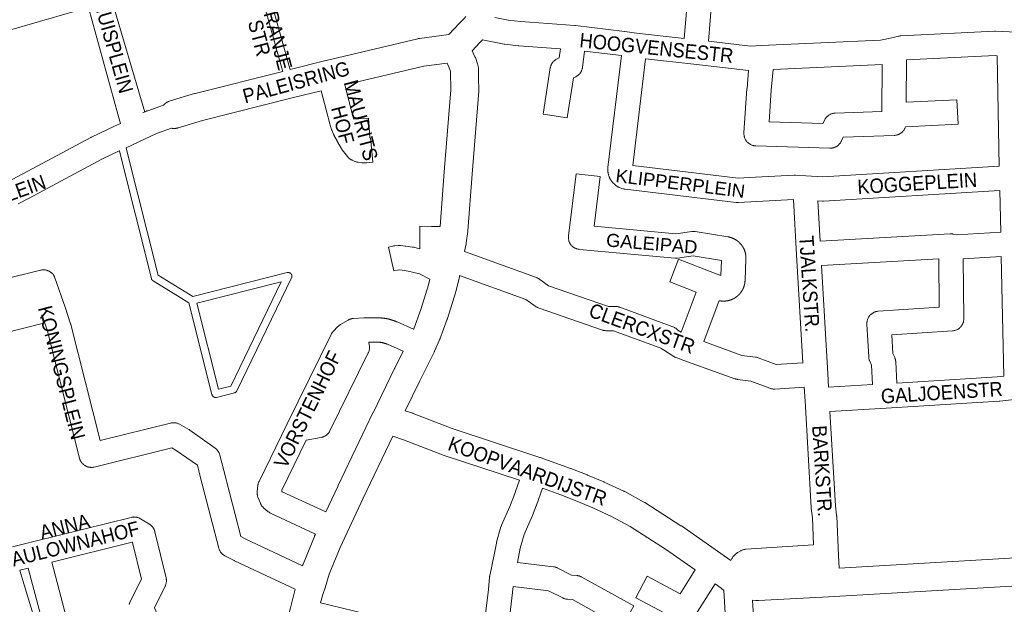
# Model space of a CAD drawing. Header units: metres. Extents: x 123819 to 142731, y 393440 to 405763.
# Tile 161 of 256: x 134190 to 134717, y 395984 to 396297. Entities that reach past the tile are written whole.
import ezdxf
from ezdxf.enums import TextEntityAlignment as Align

# ---------------------------------------------------------------- set-up
doc = ezdxf.new("R2010")
doc.units = ezdxf.units.M
doc.header["$MEASUREMENT"] = 0
for name, color, linetype, lineweight in [('gs-anno-wegen algemeen tekst', 7, 'Continuous', 0), ('gs-knt-aanvullende hoofdweg', 7, 'Continuous', 0), ('gs-knt-paden', 7, 'Continuous', 0), ('gs-knt-wegen algemeen', 7, 'Continuous', 0)]:
    doc.layers.add(name, color=color, linetype=linetype, lineweight=lineweight)
doc.styles.add('Style-Arial', font='arial.ttf')

msp = doc.modelspace()

# ---------------------------------------------------------------- linework, layer by layer
at = {"layer": 'gs-knt-aanvullende hoofdweg', "color": 7, "linetype": 'Continuous', "flags": 128}
for points in [[(134102.98, 396189.82), (134110.13, 396190.05), (134121.26, 396190.95), (134127.31, 396191.74), (134137.81, 396193.45), (134147.1, 396195.68), (134161.11, 396200.31), (134164.9, 396201.73), (134170.84, 396204.25), (134183.32, 396210.14), (134189, 396213.06), (134227.98, 396233.97), (134228.13, 396234.05), (134228.28, 396234.12), (134240.7, 396239.97), (134243.87, 396241.46), (134242.49, 396246.44), (134226.73, 396303.45), (134217.89, 396300.98), (134165.77, 396286), (134165.69, 396285.97)], [(134334.59, 396270.28), (134353.71, 396275.08), (134353.8, 396275.1), (134402.98, 396286.79), (134403.24, 396286.85), (134403.32, 396286.87), (134403.37, 396286.88), (134403.41, 396286.88), (134403.5, 396286.9), (134403.76, 396286.94), (134415.63, 396288.45), (134419.52, 396288.95), (134425.17, 396295), (134425.21, 396295.04), (134425.86, 396295.73), (134425.91, 396295.79), (134427.67, 396297.63), (134428.65, 396298.66), (134428.65, 396298.66)], [(134437.52, 396286.19), (134436.15, 396284.74), (134436.12, 396284.72), (134432.05, 396280.36)], [(134432.05, 396280.36), (134433.48, 396277.15), (134433.59, 396276.9), (134433.69, 396276.64), (134434.88, 396273.34), (134434.99, 396273.01), (134435.08, 396272.67), (134435.16, 396272.34), (134435.23, 396271.99), (134435.27, 396271.65), (134435.31, 396271.3), (134435.32, 396270.96), (134435.44, 396265.45), (134435.58, 396259.44), (134435.58, 396259.18), (134435.57, 396259.1), (134435.57, 396259.05), (134435.57, 396259.01), (134435.57, 396258.92), (134435.55, 396258.66), (134431.94, 396214.42), (134429.67, 396184.1), (134429.66, 396183.88), (134429.63, 396183.67), (134428.84, 396177.7), (134428.81, 396177.52), (134428.78, 396177.34), (134428.75, 396177.15), (134427.89, 396173.03)], [(134418.58, 396273.69), (134406.06, 396272.09), (134363.8, 396262.04)], [(134414.78, 396186.29), (134416.96, 396215.56), (134416.97, 396215.62), (134420.55, 396259.5), (134420.33, 396269.4), (134419.65, 396271.28), (134418.58, 396273.69)], [(134266.86, 396251.21), (134266.9, 396251.26), (134266.95, 396251.31), (134266.99, 396251.36), (134267.07, 396251.45), (134267.16, 396251.53), (134267.2, 396251.58), (134267.25, 396251.62), (134267.33, 396251.71), (134267.42, 396251.79), (134267.47, 396251.83), (134267.51, 396251.88), (134267.61, 396251.96), (134267.7, 396252.04), (134267.74, 396252.08), (134267.79, 396252.12), (134267.89, 396252.19), (134267.98, 396252.27), (134268.03, 396252.3), (134268.09, 396252.34), (134268.18, 396252.41), (134268.28, 396252.48), (134268.34, 396252.52), (134268.39, 396252.55), (134268.49, 396252.62), (134268.59, 396252.68), (134268.65, 396252.72), (134268.7, 396252.75), (134268.81, 396252.81), (134268.91, 396252.87), (134268.96, 396252.9), (134269.02, 396252.93), (134269.08, 396252.96), (134269.13, 396252.98), (134269.24, 396253.04), (134269.29, 396253.06), (134269.35, 396253.09), (134269.46, 396253.14), (134269.51, 396253.17), (134269.57, 396253.19), (134269.63, 396253.22), (134269.69, 396253.24), (134270.03, 396253.38), (134270.44, 396253.51), (134283.51, 396257.4), (134283.52, 396257.4), (134283.82, 396257.49), (134330.69, 396269.3)], [(134351.15, 396258.95), (134336.49, 396255.27), (134287.65, 396242.96), (134274.8, 396239.13), (134274.68, 396239.09), (134274.56, 396239.06), (134274.44, 396239.03), (134274.38, 396239.01), (134274.32, 396239), (134274.21, 396238.97), (134274.08, 396238.94), (134274.02, 396238.93), (134273.96, 396238.92), (134273.84, 396238.9), (134273.72, 396238.87), (134273.66, 396238.87), (134273.6, 396238.86), (134273.48, 396238.84), (134273.36, 396238.82), (134273.29, 396238.82), (134273.23, 396238.81), (134273.11, 396238.8), (134272.99, 396238.79), (134272.93, 396238.79), (134272.86, 396238.79), (134272.74, 396238.78), (134272.62, 396238.78), (134272.56, 396238.78), (134272.49, 396238.78), (134272.37, 396238.78), (134272.25, 396238.78), (134272.19, 396238.79), (134272.13, 396238.79), (134272, 396238.8), (134271.89, 396238.81), (134271.82, 396238.81), (134271.76, 396238.82), (134271.64, 396238.83), (134271.52, 396238.85), (134271.45, 396238.86), (134271.39, 396238.87), (134271.27, 396238.89), (134271.15, 396238.91), (134271.13, 396238.91)], [(134255.82, 396247.09), (134257.83, 396248.04), (134258.04, 396248.14), (134258.26, 396248.22), (134258.47, 396248.3), (134266.86, 396251.21)], [(134271.13, 396238.91), (134263.07, 396236.12), (134246.94, 396228.52)], [(134243.24, 396226.78), (134233.98, 396222.42), (134195.11, 396201.56), (134195.01, 396201.5), (134189.17, 396198.51)], [(134425.29, 396160.12), (134425.24, 396159.86), (134425.17, 396159.52), (134423.19, 396151.38), (134423.13, 396151.15), (134423.06, 396150.92), (134418.82, 396137.28), (134418.76, 396137.09), (134418.68, 396136.89), (134414.7, 396126.21), (134414.63, 396126.03), (134414.55, 396125.86), (134411.87, 396119.65)], [(134400.65, 396131.54), (134400.69, 396131.65), (134404.54, 396141.95), (134408.65, 396155.16), (134409.41, 396158.27)], [(134353.69, 396033.75), (134360.07, 396047.47), (134360.11, 396047.55), (134378.92, 396086.71), (134378.94, 396086.74), (134390.5, 396110.53), (134390.54, 396110.62), (134395.12, 396119.74)], [(134411.68, 396119.26), (134403.99, 396103.93), (134396.18, 396087.86)], [(134411.87, 396119.65), (134411.87, 396119.65), (134411.85, 396119.62), (134411.84, 396119.6), (134411.78, 396119.46), (134411.71, 396119.32), (134411.7, 396119.29), (134411.7, 396119.29), (134411.7, 396119.29), (134411.69, 396119.26), (134411.68, 396119.26)], [(134411.87, 396119.65), (134411.87, 396119.65), (134411.85, 396119.62), (134411.84, 396119.6), (134411.78, 396119.46), (134411.71, 396119.32), (134411.7, 396119.29), (134411.7, 396119.29), (134411.7, 396119.29), (134411.69, 396119.26), (134411.68, 396119.26)], [(134411.68, 396119.26), (134411.68, 396119.26)], [(134396.18, 396087.86), (134400.17, 396086.51), (134400.47, 396086.41), (134421.33, 396078.4), (134468.19, 396062.87), (134468.35, 396062.82), (134484.49, 396057.07), (134484.7, 396056.99), (134493.5, 396053.56), (134493.64, 396053.5), (134502.37, 396049.88), (134502.65, 396049.75), (134513.14, 396044.89), (134513.37, 396044.77), (134513.6, 396044.66), (134523.86, 396039.02), (134524.07, 396038.9), (134524.28, 396038.77), (134543.6, 396026.44), (134543.86, 396026.27), (134564.92, 396011.55), (134570.35, 396007.75)], [(134389.59, 396074.23), (134373.67, 396041.09), (134361.42, 396014.75), (134355.57, 396000.49), (134353.27, 395993.29), (134352.14, 395989.73), (134350.94, 395985.11)], [(134457.22, 396050.69), (134416.44, 396064.19), (134416.11, 396064.31), (134395.23, 396072.33), (134389.61, 396074.22), (134389.59, 396074.23)], [(134551.24, 396002.79), (134535.39, 396013.87), (134516.41, 396025.97), (134506.59, 396031.37), (134496.47, 396036.06), (134487.96, 396039.59), (134479.34, 396042.96), (134469.53, 396046.45)], [(134341.24, 396004.99), (134341.35, 396005.34), (134341.45, 396005.62), (134341.56, 396005.91), (134347.59, 396020.61), (134347.73, 396020.92), (134348.2, 396021.94)], [(134628.27, 396003.74), (134753.1, 396010.97)], [(134957.75, 396003.91), (134952.97, 396005.13), (134947.71, 396006.23), (134939.77, 396006.52), (134927.22, 396006.2), (134761.44, 395996.41), (134761.43, 395996.41), (134760.47, 395996.35), (134760.46, 395996.35), (134622.64, 395988.37), (134622.6, 395988.37), (134585.08, 395986.4), (134584.74, 395986.39), (134584.39, 395986.39), (134584.05, 395986.42), (134583.71, 395986.45), (134581.93, 395986.69), (134583.81, 395953.98)], [(134326.36, 395939.7), (134327.16, 395946.8), (134327.2, 395947.12), (134327.26, 395947.44), (134332.74, 395974.68), (134332.78, 395974.88), (134332.83, 395975.08), (134334.73, 395982.43), (134337.32, 395992.44)], [(134566.59, 395991.77), (134565.11, 395993.09), (134561.92, 395995.32)], [(134571, 395915.03), (134569.19, 395946.58), (134566.59, 395991.77)]]:
    msp.add_lwpolyline(points, dxfattribs=at)
at = {"layer": 'gs-knt-paden', "color": 7, "linetype": 'Continuous', "flags": 128}
msp.add_lwpolyline([(134330.69, 396269.3), (134330.23, 396270.94), (134317.68, 396315.87, -0.384221), (134317.69, 396315.88), (134321.54, 396316.96, -0.384221), (134321.55, 396316.95), (134334.1, 396272.02), (134334.59, 396270.28)], format="xyb", dxfattribs=at)
for points in [[(134246.94, 396228.52), (134247.17, 396227.62), (134264.11, 396160.34)], [(134264.11, 396160.34), (134282.53, 396148.95), (134333.1, 396161.7), (134333.19, 396161.72), (134333.29, 396161.74), (134333.39, 396161.75), (134333.48, 396161.76), (134333.58, 396161.76), (134333.68, 396161.76), (134333.77, 396161.75), (134333.87, 396161.74), (134333.96, 396161.72), (134334.06, 396161.7), (134334.15, 396161.68), (134334.25, 396161.65), (134334.34, 396161.62), (134334.43, 396161.58), (134334.51, 396161.54), (134334.6, 396161.49), (134334.68, 396161.44), (134334.76, 396161.38), (134334.84, 396161.32), (134334.91, 396161.26), (134334.99, 396161.2), (134335.05, 396161.13), (134335.12, 396161.06), (134335.18, 396160.98), (134335.24, 396160.9), (134335.29, 396160.82), (134335.34, 396160.74), (134335.39, 396160.65), (134335.43, 396160.56), (134335.46, 396160.48), (134335.5, 396160.38), (134335.53, 396160.29), (134335.55, 396160.2), (134335.57, 396160.1), (134335.58, 396160.01), (134335.59, 396159.91), (134335.6, 396159.81), (134335.6, 396159.72), (134335.6, 396159.62), (134335.59, 396159.52), (134335.57, 396159.43), (134335.56, 396159.33), (134335.53, 396159.24), (134335.51, 396159.14), (134335.47, 396159.05), (134335.44, 396158.96), (134335.4, 396158.87), (134306.11, 396098.5), (134306.06, 396098.41), (134306.01, 396098.33), (134305.96, 396098.24), (134305.9, 396098.16), (134305.84, 396098.09), (134305.78, 396098.01), (134305.71, 396097.94), (134305.64, 396097.88), (134305.56, 396097.81), (134305.49, 396097.75), (134305.41, 396097.7), (134305.33, 396097.65), (134305.24, 396097.6), (134305.15, 396097.56), (134305.06, 396097.52), (134304.97, 396097.48), (134304.88, 396097.45), (134304.79, 396097.42), (134295.25, 396095.03), (134295.16, 396095.01), (134295.06, 396094.99), (134294.96, 396094.98), (134294.86, 396094.97), (134294.76, 396094.97), (134294.67, 396094.97), (134294.57, 396094.98), (134294.47, 396094.99), (134294.37, 396095.01), (134294.28, 396095.03), (134294.18, 396095.05), (134294.09, 396095.09), (134294, 396095.12), (134293.91, 396095.16), (134293.82, 396095.21), (134293.73, 396095.25), (134293.65, 396095.31), (134293.57, 396095.36), (134293.49, 396095.42), (134293.42, 396095.49), (134293.34, 396095.56), (134293.28, 396095.63), (134293.21, 396095.7), (134293.15, 396095.78), (134293.09, 396095.86), (134293.04, 396095.94), (134292.99, 396096.03), (134292.95, 396096.12), (134292.91, 396096.21), (134292.87, 396096.3), (134292.84, 396096.39), (134292.81, 396096.49), (134280.44, 396145.51), (134261.31, 396157.35), (134261.23, 396157.4), (134261.15, 396157.46), (134261.07, 396157.52), (134261, 396157.58), (134260.93, 396157.65), (134260.86, 396157.72), (134260.8, 396157.79), (134260.74, 396157.87), (134260.69, 396157.95), (134260.64, 396158.03), (134260.59, 396158.12), (134260.54, 396158.2), (134260.51, 396158.29), (134260.47, 396158.38), (134260.44, 396158.47), (134260.41, 396158.57), (134243.27, 396226.64), (134243.24, 396226.78)], [(134284.63, 396145.34), (134296.22, 396099.42), (134302.9, 396101.09), (134329.9, 396156.75), (134284.63, 396145.34)]]:
    msp.add_lwpolyline(points, dxfattribs=at)
at = {"layer": 'gs-knt-wegen algemeen', "color": 7, "linetype": 'Continuous'}
msp.add_line((134237.67, 396312.72), (134256.83, 396247.57), dxfattribs=at)
at = {"layer": 'gs-knt-wegen algemeen', "color": 7, "linetype": 'Continuous', "flags": 128}
for points in [[(134562.04, 396329.75), (134558.37, 396285.37), (134580.85, 396282.74), (134586.52, 396283.12), (134586.55, 396283.12), (134586.65, 396283.12), (134650.39, 396286.03), (134656.49, 396287.23), (134660.07, 396288.12), (134660.37, 396288.19), (134660.68, 396288.24), (134661, 396288.28), (134661.31, 396288.3), (134711.44, 396290.74), (134711.71, 396290.74), (134711.97, 396290.74), (134719.44, 396290.49), (134780.55, 396288.5), (134837.9, 396286.72), (134838, 396286.72), (134839.83, 396286.64)], [(134444.07, 396298.17), (134451.27, 396296.77), (134458.02, 396295.99), (134486.98, 396293.8), (134487.18, 396293.78), (134487.25, 396293.78), (134513.45, 396290.7), (134513.72, 396290.66), (134519.9, 396289.68), (134545.42, 396286.85), (134548.53, 396324.31)], [(134584.2, 396199.72), (134574.4, 396199.17), (134574.12, 396199.16), (134573.83, 396199.17), (134573.55, 396199.18), (134573.27, 396199.21), (134513.82, 396206.31), (134513.51, 396206.36), (134513.2, 396206.42), (134512.9, 396206.49), (134512.6, 396206.58), (134511.15, 396207.04), (134510.87, 396207.14), (134510.59, 396207.25), (134510.32, 396207.37), (134510.05, 396207.51), (134509.79, 396207.66), (134509.54, 396207.82), (134509.29, 396207.99), (134509.05, 396208.17), (134508.82, 396208.37), (134507.5, 396209.54), (134507.27, 396209.75), (134507.06, 396209.96), (134506.86, 396210.19), (134506.67, 396210.42), (134506.49, 396210.67), (134506.32, 396210.92), (134506.17, 396211.17), (134506.02, 396211.44), (134505.49, 396212.48), (134505.36, 396212.73), (134505.25, 396212.99), (134505.15, 396213.25), (134505.06, 396213.52), (134504.98, 396213.79), (134504.92, 396214.06), (134504.73, 396214.93), (134504.67, 396215.22), (134504.63, 396215.51), (134504.6, 396215.8), (134504.58, 396216.09), (134504.57, 396216.38), (134504.58, 396217.28), (134504.59, 396217.52), (134504.6, 396217.76), (134504.63, 396218), (134511.82, 396277.78)], [(134524.72, 396276.04), (134517.85, 396218.94)], [(134713.88, 396218.71), (134712.83, 396277.69)], [(134590.81, 396242.29), (134619.56, 396241.42), (134620.53, 396243.37), (134620.68, 396243.66), (134620.84, 396243.93), (134621.02, 396244.2), (134621.2, 396244.45), (134621.4, 396244.7), (134621.62, 396244.94), (134621.84, 396245.17), (134622.07, 396245.38), (134622.32, 396245.59), (134622.57, 396245.78), (134622.84, 396245.96), (134623.11, 396246.12), (134623.39, 396246.28), (134623.67, 396246.41), (134623.97, 396246.54), (134624.27, 396246.65), (134624.57, 396246.74), (134624.88, 396246.82), (134625.19, 396246.89), (134625.5, 396246.94), (134625.82, 396246.97), (134626.14, 396246.99), (134651.08, 396247.86), (134651.31, 396273.04), (134592.94, 396270.38), (134591.97, 396259.18), (134590.81, 396242.29)], [(134363.8, 396262.04), (134368.21, 396245.45)], [(134517.85, 396218.94), (134574.25, 396212.2), (134583.47, 396212.72)], [(134583.48, 396212.72), (134604.14, 396213.87), (134604.39, 396213.88), (134604.65, 396213.88), (134604.9, 396213.87), (134610.37, 396213.53), (134619.56, 396212.95), (134713.88, 396218.71)], [(134583.47, 396212.72), (134583.48, 396212.72), (134583.48, 396212.72)], [(134583.47, 396212.72), (134583.48, 396212.72), (134583.48, 396212.72)], [(134714.15, 396205.69), (134619.95, 396199.93), (134619.68, 396199.92), (134619.42, 396199.92), (134619.15, 396199.93), (134616.89, 396200.07), (134618.13, 396178.45), (134687.59, 396182.43), (134687.89, 396182.44), (134688.06, 396182.43), (134688.21, 396182.43), (134688.38, 396182.42), (134688.39, 396182.42), (134688.52, 396182.41), (134688.71, 396182.39), (134688.83, 396182.38), (134688.84, 396182.38), (134689.01, 396182.35), (134689.05, 396182.34), (134689.15, 396182.33), (134689.2, 396182.32), (134691.21, 396181.93), (134714.69, 396183.28)], [(134714.69, 396183.28), (134714.15, 396205.69)], [(134608.83, 396113.47), (134605.51, 396171.21), (134603.8, 396200.81), (134584.2, 396199.72)], [(134584.2, 396199.72), (134584.2, 396199.72), (134584.2, 396199.72)], [(134584.2, 396199.72), (134584.2, 396199.72), (134584.2, 396199.72)], [(134497.23, 396186.5), (134540.85, 396182.51), (134549.39, 396183.67), (134549.71, 396183.7), (134550.02, 396183.72), (134550.34, 396183.72), (134550.66, 396183.71), (134550.97, 396183.69), (134551.29, 396183.64), (134568.73, 396180.86), (134568.86, 396180.84), (134568.99, 396180.82), (134569.12, 396180.79), (134569.25, 396180.77), (134569.37, 396180.74), (134569.5, 396180.71), (134569.63, 396180.68), (134569.76, 396180.65), (134569.88, 396180.62), (134570.01, 396180.58), (134570.14, 396180.55), (134570.26, 396180.51), (134570.39, 396180.47), (134570.51, 396180.43), (134570.63, 396180.39), (134570.76, 396180.35), (134570.88, 396180.3), (134571, 396180.26), (134571.13, 396180.21), (134571.25, 396180.16), (134571.37, 396180.11), (134571.49, 396180.06), (134571.61, 396180.01), (134571.73, 396179.96), (134571.84, 396179.9), (134571.96, 396179.84), (134572.08, 396179.78), (134572.2, 396179.73), (134572.31, 396179.67), (134572.43, 396179.6), (134572.54, 396179.54), (134572.66, 396179.48), (134572.77, 396179.41), (134572.88, 396179.34), (134572.99, 396179.27), (134573.1, 396179.2), (134573.21, 396179.13), (134573.32, 396179.06), (134573.43, 396178.99), (134573.54, 396178.91), (134573.64, 396178.84), (134573.75, 396178.76), (134573.86, 396178.68), (134573.96, 396178.6), (134574.06, 396178.52), (134574.16, 396178.44), (134574.27, 396178.36), (134574.37, 396178.27), (134574.46, 396178.19), (134574.56, 396178.1), (134574.66, 396178.02), (134574.76, 396177.93), (134574.85, 396177.84), (134574.95, 396177.75), (134575.04, 396177.65), (134575.13, 396177.56), (134575.22, 396177.47), (134575.31, 396177.37), (134575.4, 396177.28), (134575.49, 396177.18), (134575.58, 396177.08), (134575.66, 396176.98), (134575.75, 396176.88), (134575.83, 396176.78), (134575.91, 396176.68), (134575.99, 396176.58), (134576.07, 396176.48), (134576.15, 396176.37), (134576.23, 396176.27), (134576.31, 396176.16), (134576.38, 396176.05), (134576.45, 396175.95), (134576.53, 396175.84), (134576.6, 396175.73), (134576.67, 396175.62), (134576.74, 396175.51), (134576.8, 396175.39), (134576.87, 396175.28), (134576.94, 396175.17), (134577, 396175.05), (134577.06, 396174.94), (134577.12, 396174.82), (134577.18, 396174.71), (134577.24, 396174.59), (134577.3, 396174.47), (134577.36, 396174.35), (134577.41, 396174.23), (134577.46, 396174.12), (134577.51, 396174), (134577.56, 396173.87), (134577.61, 396173.75), (134577.66, 396173.63), (134577.71, 396173.51), (134577.75, 396173.39), (134577.8, 396173.26), (134577.84, 396173.14), (134577.88, 396173.01), (134577.92, 396172.89), (134577.96, 396172.76), (134577.99, 396172.64), (134578.03, 396172.51), (134578.06, 396172.39), (134578.09, 396172.26), (134578.12, 396172.13), (134578.15, 396172.01), (134578.18, 396171.88), (134578.21, 396171.75), (134578.23, 396171.62), (134578.26, 396171.49), (134578.28, 396171.36), (134578.3, 396171.23), (134578.32, 396171.11), (134578.33, 396170.98), (134578.35, 396170.85), (134578.36, 396170.72), (134578.38, 396170.59), (134578.39, 396170.46), (134578.4, 396170.32), (134578.41, 396170.19), (134578.42, 396170.06), (134578.42, 396169.93), (134578.43, 396169.8), (134578.43, 396169.67), (134578.43, 396169.54), (134578.43, 396169.41), (134578.43, 396169.28), (134578.42, 396169.15), (134578.42, 396169.02), (134577.94, 396157.52), (134577.94, 396157.44), (134577.94, 396157.36), (134577.93, 396157.28), (134577.93, 396157.2), (134577.92, 396157.12), (134577.91, 396157.05), (134577.91, 396156.97), (134577.9, 396156.89), (134577.89, 396156.81), (134577.88, 396156.74), (134577.88, 396156.66), (134577.87, 396156.58), (134577.86, 396156.5), (134577.85, 396156.42), (134577.83, 396156.35), (134577.82, 396156.27), (134577.81, 396156.19), (134577.8, 396156.11), (134577.79, 396156.04), (134577.77, 396155.96), (134577.76, 396155.88), (134577.74, 396155.81), (134577.73, 396155.73), (134577.71, 396155.65), (134577.7, 396155.58), (134577.68, 396155.5), (134577.66, 396155.42), (134577.65, 396155.35), (134577.63, 396155.27), (134577.61, 396155.19), (134577.59, 396155.12), (134577.57, 396155.04), (134577.55, 396154.97), (134577.53, 396154.89), (134577.51, 396154.82), (134577.48, 396154.74), (134577.46, 396154.67), (134577.44, 396154.59), (134577.42, 396154.52), (134577.39, 396154.44), (134577.37, 396154.37), (134577.34, 396154.29), (134577.32, 396154.22), (134577.29, 396154.14), (134577.26, 396154.07), (134577.24, 396154), (134577.21, 396153.92), (134577.18, 396153.85), (134577.15, 396153.78), (134577.13, 396153.71), (134577.1, 396153.63), (134577.07, 396153.56), (134577.04, 396153.49), (134577, 396153.42), (134576.97, 396153.34), (134576.94, 396153.27), (134576.91, 396153.2), (134576.88, 396153.13), (134576.84, 396153.06), (134576.81, 396152.99), (134576.77, 396152.92), (134576.74, 396152.85), (134576.7, 396152.78), (134576.67, 396152.71), (134576.63, 396152.64), (134576.6, 396152.57), (134576.56, 396152.5), (134576.52, 396152.43), (134576.48, 396152.36), (134576.44, 396152.3), (134576.41, 396152.23), (134576.37, 396152.16), (134576.33, 396152.09), (134576.29, 396152.03), (134576.25, 396151.96), (134576.2, 396151.89), (134576.16, 396151.83), (134576.12, 396151.76), (134576.08, 396151.69), (134576.03, 396151.63), (134575.99, 396151.56), (134575.95, 396151.5), (134575.9, 396151.43), (134575.86, 396151.37), (134575.81, 396151.31), (134575.77, 396151.24), (134575.72, 396151.18), (134575.67, 396151.12), (134575.63, 396151.05), (134575.58, 396150.99), (134575.53, 396150.93), (134575.48, 396150.87), (134575.43, 396150.81), (134575.39, 396150.74), (134575.34, 396150.68), (134575.29, 396150.62), (134575.24, 396150.56), (134575.19, 396150.5), (134575.13, 396150.45), (134575.08, 396150.39), (134575.03, 396150.33), (134574.98, 396150.27), (134574.92, 396150.21), (134574.87, 396150.15), (134574.82, 396150.1), (134574.76, 396150.04), (134574.71, 396149.98), (134574.66, 396149.93), (134574.6, 396149.87), (134574.54, 396149.82), (134574.49, 396149.76), (134574.43, 396149.71), (134574.38, 396149.65), (134574.32, 396149.6), (134574.26, 396149.55), (134574.2, 396149.49), (134574.15, 396149.44), (134574.09, 396149.39), (134574.03, 396149.34), (134573.97, 396149.28), (134573.91, 396149.23), (134573.85, 396149.18), (134573.79, 396149.13), (134573.73, 396149.08), (134573.67, 396149.03), (134573.61, 396148.98), (134573.55, 396148.94), (134573.49, 396148.89), (134573.42, 396148.84), (134573.36, 396148.79), (134573.3, 396148.75), (134573.23, 396148.7), (134573.17, 396148.65), (134573.11, 396148.61), (134573.04, 396148.56), (134572.98, 396148.52), (134572.92, 396148.47), (134572.85, 396148.43), (134572.78, 396148.39), (134572.72, 396148.34), (134572.65, 396148.3), (134572.59, 396148.26), (134572.52, 396148.22), (134572.45, 396148.18), (134572.39, 396148.14), (134572.32, 396148.1), (134572.25, 396148.06), (134572.18, 396148.02), (134572.12, 396147.98), (134572.05, 396147.94), (134571.98, 396147.9), (134571.91, 396147.86), (134571.84, 396147.83), (134571.77, 396147.79), (134571.7, 396147.75), (134571.63, 396147.72), (134571.56, 396147.68), (134571.49, 396147.65), (134571.42, 396147.61), (134571.35, 396147.58), (134571.28, 396147.55), (134571.21, 396147.52), (134571.14, 396147.48), (134571.07, 396147.45), (134570.99, 396147.42), (134570.92, 396147.39), (134570.85, 396147.36), (134570.78, 396147.33), (134570.71, 396147.3), (134570.63, 396147.27), (134570.56, 396147.24), (134570.49, 396147.22), (134570.41, 396147.19), (134570.34, 396147.16), (134570.26, 396147.14), (134570.19, 396147.11), (134570.12, 396147.08), (134570.04, 396147.06), (134569.97, 396147.04), (134569.89, 396147.01), (134569.82, 396146.99), (134569.74, 396146.97), (134569.67, 396146.94), (134569.59, 396146.92), (134569.52, 396146.9), (134569.44, 396146.88), (134569.37, 396146.86), (134569.29, 396146.84), (134569.21, 396146.82), (134569.14, 396146.8), (134569.06, 396146.78), (134568.99, 396146.77), (134568.91, 396146.75), (134568.83, 396146.73), (134568.76, 396146.72), (134568.68, 396146.7), (134568.6, 396146.69), (134568.53, 396146.67), (134568.45, 396146.66), (134568.37, 396146.65), (134568.3, 396146.63), (134568.22, 396146.62), (134568.14, 396146.61), (134568.06, 396146.6), (134567.98, 396146.59), (134567.91, 396146.58), (134567.83, 396146.57), (134567.75, 396146.56), (134567.67, 396146.55), (134567.6, 396146.54), (134567.6, 396146.54), (134567.59, 396146.54), (134567.52, 396146.53), (134567.44, 396146.53), (134567.36, 396146.52), (134567.28, 396146.51), (134567.2, 396146.51), (134567.13, 396146.5), (134567.05, 396146.5), (134566.97, 396146.5), (134566.89, 396146.49), (134566.81, 396146.49), (134566.74, 396146.49), (134566.66, 396146.49), (134566.58, 396146.48), (134566.5, 396146.48), (134566.42, 396146.48), (134566.34, 396146.48), (134566.27, 396146.48), (134566.19, 396146.49), (134566.11, 396146.49), (134566.03, 396146.49), (134565.95, 396146.49), (134565.88, 396146.5), (134565.8, 396146.5), (134565.72, 396146.51), (134565.64, 396146.51), (134565.56, 396146.52), (134565.48, 396146.52), (134565.41, 396146.53), (134565.33, 396146.54), (134565.25, 396146.55), (134565.17, 396146.55), (134565.09, 396146.56), (134565.02, 396146.57), (134564.94, 396146.58), (134564.86, 396146.59), (134564.78, 396146.6), (134564.71, 396146.62), (134564.63, 396146.63), (134564.55, 396146.64), (134564.47, 396146.65), (134564.4, 396146.67), (134564.32, 396146.68), (134564.24, 396146.7), (134564.17, 396146.71), (134564.09, 396146.73), (134564.02, 396146.74), (134555.85, 396124.81)], [(134427.89, 396173.03), (134465.93, 396159.28), (134466.19, 396159.18), (134466.45, 396159.07), (134466.7, 396158.95), (134466.95, 396158.81), (134467.19, 396158.67), (134467.42, 396158.52), (134472.88, 396154.74), (134504.97, 396143.67), (134508.81, 396143.62), (134509.12, 396143.61), (134509.44, 396143.58), (134509.75, 396143.54), (134510.06, 396143.48), (134510.36, 396143.41), (134510.67, 396143.32), (134510.96, 396143.22), (134539.3, 396132.81), (134539.58, 396132.7), (134539.86, 396132.57), (134540.13, 396132.44), (134540.39, 396132.29), (134540.65, 396132.12), (134540.9, 396131.95), (134541.14, 396131.76), (134541.37, 396131.57), (134541.6, 396131.36), (134541.81, 396131.14), (134542, 396130.94), (134543.81, 396129.8)], [(134714.98, 396170.26), (134694.56, 396169.08)], [(134716.3, 396106.36), (134714.98, 396170.26)], [(134681.54, 396169.04), (134618.88, 396165.46), (134622.2, 396107.76)], [(134622.63, 396100.46), (134646.19, 396101.89), (134645.6, 396112.18), (134644.62, 396114.45), (134644.51, 396114.72), (134644.41, 396114.99), (134644.33, 396115.26), (134644.26, 396115.54), (134644.2, 396115.82), (134644.15, 396116.11), (134644.12, 396116.39), (134644.09, 396116.68), (134643.14, 396134.23), (134643.13, 396134.54), (134643.14, 396134.86), (134643.16, 396135.18), (134643.2, 396135.49), (134643.25, 396135.81), (134643.31, 396136.12), (134643.4, 396136.42), (134643.49, 396136.73), (134643.61, 396137.02), (134643.73, 396137.31), (134643.87, 396137.6), (134644.03, 396137.88), (134644.19, 396138.15), (134644.37, 396138.41), (134644.57, 396138.66), (134644.77, 396138.9), (134644.99, 396139.13), (134645.22, 396139.36), (134645.45, 396139.57), (134645.7, 396139.76), (134645.96, 396139.95), (134646.23, 396140.12), (134646.5, 396140.28), (134646.78, 396140.43), (134647.07, 396140.56), (134647.37, 396140.68), (134647.67, 396140.78), (134647.97, 396140.87), (134648.28, 396140.95), (134648.59, 396141.01), (134648.91, 396141.05), (134649.22, 396141.08), (134681.86, 396143.19), (134681.54, 396169.04)], [(134694.56, 396169.08), (134694.96, 396137.17), (134694.95, 396136.85), (134694.93, 396136.53), (134694.9, 396136.22), (134694.85, 396135.9), (134694.78, 396135.59), (134694.7, 396135.28), (134694.6, 396134.98), (134694.49, 396134.68), (134694.37, 396134.38), (134694.23, 396134.1), (134694.08, 396133.82), (134693.91, 396133.55), (134693.73, 396133.28), (134693.54, 396133.03), (134693.33, 396132.78), (134693.11, 396132.55), (134692.89, 396132.33), (134692.65, 396132.11), (134692.4, 396131.92), (134692.14, 396131.73), (134691.87, 396131.55), (134691.6, 396131.39), (134691.32, 396131.24), (134691.03, 396131.11), (134690.73, 396130.99), (134690.43, 396130.89), (134690.12, 396130.8), (134689.81, 396130.72), (134689.5, 396130.66), (134689.18, 396130.62), (134688.87, 396130.59), (134656.49, 396128.5), (134657.03, 396118.55), (134658.01, 396116.29), (134658.12, 396116.02), (134658.21, 396115.75), (134658.3, 396115.48), (134658.37, 396115.2), (134658.43, 396114.93), (134658.47, 396114.64), (134658.51, 396114.36), (134658.53, 396114.08), (134659.18, 396102.68), (134712.83, 396105.94), (134716.3, 396106.36)], [(134158.48, 396152.52), (134201.14, 396163.03), (134201.44, 396163.1), (134201.74, 396163.15), (134202.05, 396163.19), (134202.36, 396163.21), (134202.67, 396163.22), (134202.98, 396163.21), (134203.29, 396163.19), (134203.6, 396163.16), (134203.9, 396163.11), (134204.21, 396163.04), (134204.51, 396162.96), (134204.8, 396162.87), (134205.09, 396162.76), (134205.38, 396162.64), (134205.66, 396162.51), (134205.93, 396162.36), (134206.19, 396162.2), (134206.45, 396162.03), (134206.7, 396161.84), (134206.94, 396161.65), (134207.17, 396161.44), (134207.39, 396161.22), (134207.6, 396160.99), (134207.8, 396160.75), (134207.98, 396160.51), (134208.16, 396160.25), (134208.32, 396159.99), (134208.47, 396159.71), (134208.61, 396159.44), (134208.73, 396159.15), (134208.84, 396158.86)], [(134609.59, 396100.47), (134593.93, 396099.49), (134593.62, 396099.48), (134593.31, 396099.48), (134593, 396099.5), (134592.69, 396099.53), (134592.39, 396099.57), (134592.09, 396099.63), (134591.79, 396099.71), (134591.49, 396099.8), (134591.2, 396099.9), (134581.08, 396103.76), (134573.96, 396104.64), (134573.67, 396104.68), (134573.39, 396104.73), (134573.1, 396104.8), (134572.82, 396104.88), (134572.55, 396104.97), (134545.25, 396114.79), (134541.15, 396116.26), (134540.88, 396116.37), (134540.62, 396116.48), (134540.37, 396116.6), (134540.12, 396116.74), (134539.88, 396116.88), (134534.34, 396120.37), (134534.11, 396120.53), (134533.88, 396120.69), (134533.66, 396120.87), (134533.45, 396121.05), (134533.39, 396121.11), (134507.52, 396130.62), (134503.74, 396130.67), (134503.45, 396130.68), (134503.15, 396130.71), (134502.86, 396130.74), (134502.57, 396130.79), (134502.28, 396130.86), (134501.99, 396130.94), (134501.71, 396131.03), (134467.79, 396142.73), (134467.52, 396142.83), (134467.24, 396142.94), (134466.98, 396143.07), (134466.72, 396143.21), (134466.46, 396143.36), (134466.21, 396143.52), (134460.71, 396147.32), (134425.29, 396160.12)], [(134562.52, 396161.13), (134562.52, 396161.13), (134562.52, 396161.13)], [(134562.52, 396161.13), (134562.52, 396161.13), (134562.52, 396161.13)], [(134208.84, 396158.86), (134214.28, 396143.32), (134214.32, 396143.2), (134217.22, 396134.34), (134217.29, 396134.12), (134217.35, 396133.9), (134232.97, 396071.98), (134270.64, 396081.3), (134270.94, 396081.37), (134271.24, 396081.42), (134271.54, 396081.46), (134271.85, 396081.48), (134272.15, 396081.49), (134272.46, 396081.49), (134272.77, 396081.47), (134273.07, 396081.44), (134273.37, 396081.39), (134273.67, 396081.33), (134273.97, 396081.25), (134274.26, 396081.16), (134274.55, 396081.06), (134274.83, 396080.94), (134275.11, 396080.81), (134275.38, 396080.67), (134280.34, 396077.9), (134280.55, 396077.78), (134280.74, 396077.66), (134280.94, 396077.53), (134294.48, 396067.93), (134294.73, 396067.74), (134294.97, 396067.55), (134295.2, 396067.34), (134295.42, 396067.12), (134295.62, 396066.89), (134295.82, 396066.66), (134296.01, 396066.41), (134296.18, 396066.15), (134296.34, 396065.89), (134296.49, 396065.62), (134296.63, 396065.34), (134296.75, 396065.06), (134296.86, 396064.77), (134296.96, 396064.48), (134297.04, 396064.18), (134299.08, 396055.91), (134308.28, 396020.58), (134310.53, 396019.4), (134341.24, 396004.99)], [(134543.81, 396129.8), (134551.83, 396151.3)], [(134348.2, 396021.94), (134324.08, 396033.18), (134323.82, 396033.3), (134323.57, 396033.44), (134323.33, 396033.59), (134323.09, 396033.75), (134322.86, 396033.92), (134322.64, 396034.1), (134320.55, 396035.86), (134320.33, 396036.05), (134320.12, 396036.25), (134319.92, 396036.46), (134319.73, 396036.68), (134319.55, 396036.91), (134319.38, 396037.15), (134319.22, 396037.39), (134319.07, 396037.64), (134318.93, 396037.9), (134318.81, 396038.16), (134318.69, 396038.43), (134317.42, 396041.62), (134317.31, 396041.92), (134317.21, 396042.22), (134317.13, 396042.53), (134317.07, 396042.84), (134317.02, 396043.16), (134316.98, 396043.47), (134316.96, 396043.79), (134316.96, 396044.11), (134316.97, 396044.43), (134316.99, 396044.75), (134317.35, 396047.97), (134317.39, 396048.24), (134317.43, 396048.52), (134317.49, 396048.8), (134317.57, 396049.07), (134317.65, 396049.33), (134317.75, 396049.6), (134317.85, 396049.86), (134317.97, 396050.11), (134333.01, 396080.89), (134333.02, 396080.9), (134356.49, 396128.58), (134356.62, 396128.84), (134356.77, 396129.09), (134356.92, 396129.33), (134357.09, 396129.57), (134357.26, 396129.79), (134357.45, 396130.01), (134357.64, 396130.22), (134360.21, 396132.89), (134360.42, 396133.1), (134360.64, 396133.3), (134360.87, 396133.49), (134361.1, 396133.67), (134361.35, 396133.83), (134361.6, 396133.99), (134365.61, 396136.34), (134365.75, 396136.42), (134365.83, 396136.46), (134365.88, 396136.49), (134366.03, 396136.57), (134366.11, 396136.6), (134366.16, 396136.63), (134366.32, 396136.7), (134366.4, 396136.73), (134366.45, 396136.75), (134366.62, 396136.82), (134366.7, 396136.85), (134366.75, 396136.87), (134366.92, 396136.92), (134367.01, 396136.95), (134367.05, 396136.96), (134367.23, 396137.01), (134367.31, 396137.04), (134367.35, 396137.04), (134367.54, 396137.09), (134367.62, 396137.11), (134367.66, 396137.11), (134367.85, 396137.15), (134367.94, 396137.16), (134367.97, 396137.16), (134368.17, 396137.19), (134368.26, 396137.2), (134368.28, 396137.2), (134368.49, 396137.22), (134374.08, 396137.58), (134374.36, 396137.59), (134374.64, 396137.59)], [(134374.64, 396137.59), (134379.79, 396137.47), (134381.88, 396137.55), (134382.19, 396137.56), (134382.5, 396137.55), (134382.65, 396137.54), (134382.8, 396137.53), (134382.95, 396137.52), (134383.1, 396137.51), (134383.25, 396137.5), (134383.4, 396137.48), (134383.55, 396137.47), (134383.7, 396137.46), (134383.85, 396137.44), (134384, 396137.42), (134384.16, 396137.41), (134384.31, 396137.39), (134384.46, 396137.37), (134384.61, 396137.35), (134384.76, 396137.33), (134384.9, 396137.31), (134385.05, 396137.29), (134385.2, 396137.26), (134385.35, 396137.24), (134385.5, 396137.22), (134385.65, 396137.19), (134385.8, 396137.17), (134385.95, 396137.14), (134386.1, 396137.11), (134386.25, 396137.08), (134386.39, 396137.05), (134386.54, 396137.02), (134386.69, 396136.99), (134386.84, 396136.96), (134386.99, 396136.93), (134387.13, 396136.89), (134387.28, 396136.86), (134387.43, 396136.83), (134387.58, 396136.79), (134387.72, 396136.75), (134387.87, 396136.72), (134388.02, 396136.68), (134388.16, 396136.64), (134388.31, 396136.6), (134388.45, 396136.56), (134388.6, 396136.52), (134388.74, 396136.47), (134388.89, 396136.43), (134389.03, 396136.39), (134389.18, 396136.34), (134389.32, 396136.3), (134389.47, 396136.25), (134389.61, 396136.2), (134389.75, 396136.16), (134389.9, 396136.11), (134390.04, 396136.06), (134390.18, 396136.01), (134390.32, 396135.96), (134390.47, 396135.91), (134390.61, 396135.85), (134390.75, 396135.8), (134390.89, 396135.75), (134391.03, 396135.69), (134391.17, 396135.64), (134391.31, 396135.58), (134391.45, 396135.52), (134391.59, 396135.47), (134391.73, 396135.41), (134391.87, 396135.35), (134391.89, 396135.34), (134400.65, 396131.54)], [(134395.12, 396119.74), (134386.72, 396123.39), (134386.58, 396123.45), (134386.44, 396123.51), (134386.3, 396123.56), (134386.16, 396123.62), (134386.02, 396123.67), (134385.88, 396123.72), (134385.74, 396123.77), (134385.59, 396123.82), (134385.45, 396123.87), (134385.31, 396123.91), (134385.16, 396123.96), (134385.02, 396124), (134384.87, 396124.04), (134384.73, 396124.08), (134384.58, 396124.12), (134384.44, 396124.15), (134384.29, 396124.19), (134384.14, 396124.22), (134384, 396124.25), (134383.85, 396124.28), (134383.7, 396124.31), (134383.55, 396124.34), (134383.4, 396124.37), (134383.26, 396124.39), (134383.11, 396124.41), (134382.96, 396124.44), (134382.81, 396124.46), (134382.66, 396124.47), (134382.51, 396124.49), (134382.36, 396124.51), (134382.21, 396124.52), (134382.06, 396124.53), (134376.64, 396124.52), (134376.95, 396122.91), (134377, 396122.61), (134377.04, 396122.31), (134377.06, 396122.01), (134377.07, 396121.7), (134377.07, 396121.4), (134377.05, 396121.1), (134377.02, 396120.8), (134376.97, 396120.5), (134376.91, 396120.2), (134376.83, 396119.91), (134376.75, 396119.62), (134376.64, 396119.34), (134376.53, 396119.06), (134376.4, 396118.78), (134355.93, 396077.18), (134355.79, 396076.91), (134355.63, 396076.65), (134355.47, 396076.39), (134355.29, 396076.15), (134355.1, 396075.91), (134354.9, 396075.68), (134354.69, 396075.46), (134354.47, 396075.25), (134354.24, 396075.05), (134354, 396074.86), (134353.76, 396074.68), (134353.5, 396074.52), (134353.24, 396074.36), (134352.97, 396074.22), (134352.69, 396074.09), (134352.41, 396073.98), (134352.13, 396073.87), (134351.84, 396073.79), (134351.54, 396073.71), (134351.24, 396073.65), (134343.26, 396072.21), (134330.17, 396045.42), (134330.11, 396044.94), (134330.18, 396044.77), (134330.36, 396044.62), (134353.69, 396033.75)], [(134555.85, 396124.81), (134576.27, 396117.47), (134583.45, 396116.59), (134583.76, 396116.54), (134584.07, 396116.48), (134584.37, 396116.41), (134584.68, 396116.32), (134584.97, 396116.21), (134584.97, 396116.21), (134584.98, 396116.21)], [(134584.98, 396116.21), (134594.52, 396112.57), (134608.83, 396113.47)], [(134622.2, 396107.76), (134622.63, 396100.46)], [(134622.2, 396107.76), (134622.2, 396107.76), (134622.2, 396107.76)], [(134622.2, 396107.76), (134622.2, 396107.76), (134622.2, 396107.76)], [(134610.01, 396093.19), (134609.59, 396100.47)], [(134610.01, 396093.18), (134610.01, 396093.19), (134610.01, 396093.19)], [(134610.01, 396093.18), (134610.01, 396093.19), (134610.01, 396093.19)], [(134614.59, 396016.24), (134613.96, 396030.7), (134613.35, 396035.68), (134613.32, 396035.89), (134613.31, 396036.1), (134610.01, 396093.18)], [(134748.3, 396095.63), (134723.53, 396094.13), (134714.21, 396092.99), (134714.01, 396092.97), (134713.81, 396092.95), (134653.45, 396089.29), (134623.38, 396087.46)], [(134623.38, 396087.46), (134626.29, 396037.06), (134626.91, 396032.03), (134626.94, 396031.78), (134626.95, 396031.52), (134627.87, 396010.5)], [(134437.54, 395966.47), (134440.66, 395992.25), (134441.28, 395998.94), (134441.31, 395999.23), (134441.36, 395999.52), (134441.42, 395999.81), (134442.15, 396002.97), (134444.93, 396017.11), (134444.98, 396017.38), (134445.05, 396017.65), (134447.39, 396025.81), (134447.48, 396026.1), (134447.58, 396026.39), (134447.7, 396026.67), (134452.16, 396036.73), (134454.15, 396041.71), (134457.22, 396050.69)], [(134469.53, 396046.45), (134466.41, 396037.34), (134466.36, 396037.19), (134466.3, 396037.04), (134464.21, 396031.8), (134464.12, 396031.57), (134459.78, 396021.8), (134457.65, 396014.33), (134456.15, 396006.72), (134475.51, 396004.49), (134475.8, 396004.45), (134476.09, 396004.4), (134476.38, 396004.33), (134476.66, 396004.25), (134476.94, 396004.16), (134477.22, 396004.05), (134477.49, 396003.93), (134477.75, 396003.8), (134485.18, 395999.97), (134487.93, 395999.77), (134488.24, 395999.74), (134488.56, 395999.7), (134488.86, 395999.64), (134489.17, 395999.56), (134489.47, 395999.47), (134489.77, 395999.37), (134490.06, 395999.25), (134490.34, 395999.12), (134490.62, 395998.97)], [(134186.12, 396015.1), (134197.5, 396017.93), (134249.58, 396030.88), (134249.88, 396030.95), (134250.18, 396031), (134250.48, 396031.04), (134250.78, 396031.07), (134251.08, 396031.08), (134251.38, 396031.07), (134251.68, 396031.06), (134251.98, 396031.02), (134252.28, 396030.98), (134252.58, 396030.92), (134252.87, 396030.85), (134253.16, 396030.76), (134253.44, 396030.66), (134253.72, 396030.55), (134254, 396030.42), (134254.27, 396030.28), (134254.53, 396030.13), (134259.35, 396027.21), (134259.61, 396027.05), (134259.85, 396026.88), (134260.09, 396026.69), (134260.32, 396026.49), (134260.54, 396026.29), (134260.75, 396026.07), (134260.95, 396025.84), (134261.14, 396025.61), (134261.32, 396025.37), (134261.49, 396025.11), (134261.64, 396024.85), (134261.78, 396024.59), (134261.91, 396024.32), (134262.03, 396024.04), (134262.14, 396023.75), (134262.23, 396023.47), (134262.31, 396023.18)], [(134262.31, 396023.18), (134268.27, 395998.51), (134268.33, 395998.22), (134268.38, 395997.92), (134268.42, 395997.62), (134268.44, 395997.31), (134268.45, 395997.01), (134268.45, 395996.71), (134268.43, 395996.4), (134268.39, 395996.1), (134268.34, 395995.8), (134268.28, 395995.51), (134268.21, 395995.21), (134268.12, 395994.92), (134268.01, 395994.64), (134267.9, 395994.36), (134267.77, 395994.08), (134261.99, 395982.5), (134266.94, 395971.86), (134270.15, 395967.1)], [(134570.35, 396007.75), (134570.4, 396007.84), (134570.89, 396008.81), (134571.02, 396009.04), (134571.16, 396009.27), (134571.31, 396009.5), (134571.46, 396009.72), (134571.63, 396009.93), (134571.8, 396010.13), (134572.39, 396010.8), (134572.61, 396011.03), (134572.83, 396011.25), (134573.06, 396011.45), (134573.3, 396011.65), (134573.56, 396011.83), (134573.82, 396012.01), (134574.09, 396012.16), (134575.63, 396013.03), (134575.89, 396013.17), (134576.15, 396013.29), (134576.42, 396013.41), (134576.69, 396013.51), (134576.96, 396013.59), (134577.24, 396013.67), (134577.53, 396013.73), (134577.81, 396013.79), (134578.1, 396013.82), (134578.39, 396013.85), (134614.59, 396016.24)], [(134627.87, 396010.5), (134628.27, 396003.74)], [(134207.08, 395956.07), (134194.43, 396003.75), (134190.04, 396002.65)], [(134190.04, 396002.65), (134190.65, 396000.61), (134197.63, 395977.18), (134204.38, 395954.53), (134205.14, 395951.98), (134254.75, 395967.2)], [(134561.92, 395995.32), (134551.09, 395978.3)], [(134350.94, 395985.11), (134386.19, 395976.69), (134403.79, 395974.39), (134404.01, 395974.36), (134404.22, 395974.32), (134404.44, 395974.27), (134437.54, 395966.47)]]:
    msp.add_lwpolyline(points, dxfattribs=at)
for points in [[(134511.82, 396277.78), (134511.8, 396277.78), (134492.11, 396280.09), (134490.97, 396271.41), (134490.92, 396271.11), (134490.86, 396270.81), (134490.78, 396270.51), (134490.69, 396270.22), (134490.59, 396269.93), (134490.47, 396269.65), (134490.34, 396269.37), (134490.2, 396269.1), (134490.05, 396268.84), (134489.88, 396268.58), (134489.7, 396268.33), (134489.51, 396268.09), (134489.31, 396267.86), (134489.1, 396267.64), (134488.87, 396267.43), (134488.64, 396267.23), (134488.4, 396267.04), (134488.15, 396266.87), (134487.89, 396266.7), (134487.63, 396266.55), (134487.36, 396266.41), (134486.12, 396265.81), (134482.85, 396244.42, -0.370503), (134482.84, 396244.41), (134469.98, 396246.38, -0.370501), (134469.98, 396246.39), (134473.77, 396271.16), (134473.83, 396271.46), (134473.9, 396271.77), (134473.98, 396272.07), (134474.08, 396272.37), (134474.19, 396272.67), (134474.32, 396272.95), (134474.46, 396273.23), (134474.62, 396273.51), (134474.78, 396273.77), (134474.96, 396274.03), (134475.16, 396274.28), (134475.36, 396274.52), (134475.58, 396274.75), (134475.8, 396274.97), (134476.04, 396275.17), (134476.29, 396275.37), (134476.54, 396275.55), (134476.81, 396275.72), (134477.08, 396275.88), (134477.36, 396276.02), (134478.51, 396276.58), (134479.14, 396281.34), (134456.91, 396283.01), (134456.65, 396283.04), (134449.52, 396283.86), (134449.27, 396283.9), (134449.02, 396283.94), (134437.52, 396286.19)], [(134712.83, 396277.69), (134711.81, 396277.72), (134664.36, 396275.41), (134664.15, 396252.78), (134691.23, 396254.08, -0.35514), (134691.24, 396254.07), (134691.87, 396241.09, -0.355141), (134691.86, 396241.08), (134663.77, 396239.72), (134663.76, 396239.68), (134663.66, 396239.38), (134663.55, 396239.09), (134663.43, 396238.81), (134663.29, 396238.53), (134663.14, 396238.26), (134662.97, 396238), (134662.8, 396237.74), (134662.61, 396237.5), (134662.41, 396237.26), (134662.2, 396237.03), (134661.97, 396236.81), (134661.74, 396236.61), (134661.5, 396236.41), (134661.25, 396236.23), (134660.99, 396236.06), (134660.72, 396235.9), (134660.45, 396235.75), (134660.17, 396235.62), (134659.88, 396235.5), (134659.59, 396235.4), (134659.29, 396235.31), (134658.99, 396235.23), (134658.69, 396235.17), (134658.38, 396235.12), (134658.07, 396235.09), (134657.76, 396235.07), (134630.48, 396234.12), (134629.38, 396231.9), (134629.24, 396231.63), (134629.08, 396231.36), (134628.91, 396231.1), (134628.73, 396230.85), (134628.54, 396230.61), (134628.33, 396230.38), (134628.12, 396230.15), (134627.89, 396229.94), (134627.66, 396229.74), (134627.41, 396229.55), (134627.16, 396229.37), (134626.9, 396229.21), (134626.63, 396229.05), (134626.35, 396228.91), (134626.07, 396228.79), (134625.78, 396228.67), (134625.49, 396228.57), (134625.19, 396228.49), (134624.89, 396228.42), (134624.58, 396228.36), (134624.28, 396228.32), (134623.97, 396228.29), (134623.66, 396228.28), (134623.35, 396228.28), (134583.66, 396229.48), (134583.34, 396229.5), (134583.03, 396229.53), (134582.72, 396229.58), (134582.4, 396229.64), (134582.1, 396229.72), (134581.79, 396229.81), (134581.49, 396229.92), (134581.2, 396230.04), (134580.92, 396230.18), (134580.64, 396230.33), (134580.36, 396230.49), (134580.1, 396230.67), (134579.85, 396230.86), (134579.6, 396231.06), (134579.37, 396231.28), (134579.14, 396231.5), (134578.93, 396231.74), (134578.73, 396231.98), (134578.54, 396232.24), (134578.36, 396232.5), (134578.2, 396232.77), (134578.05, 396233.05), (134577.91, 396233.34), (134577.79, 396233.63), (134577.68, 396233.93), (134577.59, 396234.23), (134577.51, 396234.54), (134577.45, 396234.85), (134577.4, 396235.16), (134577.37, 396235.48), (134577.35, 396235.8), (134577.35, 396236.11), (134577.36, 396236.43), (134578.98, 396260.12), (134578.99, 396260.24), (134579.82, 396269.76), (134550.62, 396273.17), (134524.72, 396276.04)], [(134368.21, 396245.45), (134368.72, 396243.72), (134376.45, 396244.26, -0.384553), (134376.46, 396244.26), (134377.21, 396233.7), (134377.6, 396233.74, -0.384659), (134377.61, 396233.73), (134378.87, 396220.79, -0.384651), (134378.86, 396220.78), (134375.67, 396220.47), (134375.4, 396220.45), (134375.13, 396220.44), (134373.86, 396220.43), (134373.57, 396220.43), (134373.29, 396220.44), (134373.01, 396220.47), (134371.07, 396220.7), (134370.8, 396220.74), (134370.53, 396220.79), (134370.26, 396220.85), (134369.99, 396220.92), (134369.73, 396221), (134369.47, 396221.1), (134369.22, 396221.2), (134367.82, 396221.82), (134367.55, 396221.94), (134367.29, 396222.08), (134367.04, 396222.22), (134366.79, 396222.38), (134366.55, 396222.55), (134366.32, 396222.73), (134366.09, 396222.92), (134365.88, 396223.12), (134365.67, 396223.33), (134365.48, 396223.55), (134365.29, 396223.78), (134362.44, 396227.45), (134362.25, 396227.7), (134362.08, 396227.97), (134361.91, 396228.24), (134360, 396231.61), (134359.91, 396231.78), (134358.05, 396235.29), (134357.93, 396235.51), (134357.83, 396235.73), (134357.06, 396237.47), (134356.95, 396237.73), (134356.85, 396237.99), (134356.77, 396238.25), (134355.7, 396241.82), (134355.65, 396242.02), (134351.15, 396258.95)], [(134562.52, 396161.13), (134565.02, 396160.17), (134565.36, 396168.22), (134550.18, 396170.64), (134541.86, 396169.51), (134541.57, 396169.48), (134541.28, 396169.46), (134540.98, 396169.45), (134540.69, 396169.46), (134540.4, 396169.48), (134489.37, 396174.14), (134489.06, 396174.18), (134488.74, 396174.23), (134488.44, 396174.3), (134488.13, 396174.38), (134487.83, 396174.47), (134487.53, 396174.58), (134487.24, 396174.71), (134486.96, 396174.85), (134486.68, 396175), (134486.42, 396175.17), (134486.15, 396175.34), (134485.9, 396175.53), (134485.66, 396175.74), (134485.43, 396175.95), (134485.21, 396176.18), (134485, 396176.41), (134484.8, 396176.66), (134484.61, 396176.91), (134484.44, 396177.18), (134484.28, 396177.45), (134484.13, 396177.73), (134484, 396178.01), (134483.88, 396178.31), (134483.77, 396178.6), (134483.68, 396178.91), (134483.61, 396179.21), (134483.55, 396179.52), (134483.5, 396179.83), (134483.47, 396180.15), (134483.45, 396180.46), (134483.45, 396180.78), (134483.47, 396181.1), (134483.5, 396181.41), (134487.53, 396214.59, -0.368781), (134487.55, 396214.6), (134500.45, 396213.03, -0.368781), (134500.46, 396213.02), (134497.23, 396186.5)], [(134409.41, 396158.27), (134403.72, 396161.13), (134397.8, 396162.51), (134394.62, 396163.01), (134393.01, 396163.17), (134392.06, 396163.1), (134390.06, 396162.64, -0.368994), (134390.05, 396162.65), (134387.16, 396175.33, -0.368991), (134387.17, 396175.34), (134389.63, 396175.9), (134389.95, 396175.96), (134390.26, 396176.01), (134390.58, 396176.04), (134392.58, 396176.19), (134392.86, 396176.21), (134393.15, 396176.21), (134393.43, 396176.2), (134393.72, 396176.18), (134396.09, 396175.95), (134396.27, 396175.93), (134396.45, 396175.9), (134400.05, 396175.34), (134400.3, 396175.3), (134400.53, 396175.25), (134403.95, 396174.45), (134403.99, 396186.47, -0.355681), (134404, 396186.48), (134410.18, 396186.46), (134410.4, 396186.46), (134414.78, 396186.29)], [(134551.83, 396151.3), (134537.64, 396156.77, -0.385953), (134537.64, 396156.79), (134542.32, 396168.92, -0.385956), (134542.33, 396168.92), (134562.52, 396161.13)], [(134337.32, 395992.44), (134304.88, 396007.67), (134304.63, 396007.79), (134299.7, 396010.37), (134299.43, 396010.52), (134299.17, 396010.67), (134298.92, 396010.84), (134298.68, 396011.02), (134298.45, 396011.22), (134298.23, 396011.42), (134298.01, 396011.63), (134297.81, 396011.86), (134297.61, 396012.09), (134297.43, 396012.33), (134297.26, 396012.58), (134297.1, 396012.83), (134296.95, 396013.1), (134296.82, 396013.37), (134296.7, 396013.64), (134296.59, 396013.92), (134296.49, 396014.21), (134296.41, 396014.5), (134286.47, 396052.67), (134286.45, 396052.75), (134284.98, 396058.71), (134273.7, 396066.7), (134271.28, 396068.05), (134229.8, 396057.78), (134229.49, 396057.71), (134229.18, 396057.66), (134228.86, 396057.62), (134228.54, 396057.6), (134228.22, 396057.59), (134227.91, 396057.6), (134227.59, 396057.63), (134227.27, 396057.67), (134226.96, 396057.72), (134226.65, 396057.79), (134226.34, 396057.88), (134226.04, 396057.98), (134225.74, 396058.09), (134225.45, 396058.22), (134225.16, 396058.36), (134224.89, 396058.52), (134224.62, 396058.69), (134224.36, 396058.88), (134224.11, 396059.07), (134223.87, 396059.28), (134223.64, 396059.5), (134223.42, 396059.73), (134223.21, 396059.97), (134223.01, 396060.22), (134222.83, 396060.48), (134222.66, 396060.75), (134222.5, 396061.03), (134222.36, 396061.31), (134222.23, 396061.6), (134222.11, 396061.9), (134222.01, 396062.2), (134221.93, 396062.51), (134204.78, 396130.5), (134201.97, 396139.06), (134201.72, 396138.73), (134202.71, 396134.78, -0.367899), (134202.7, 396134.77), (134169.46, 396126.41)], [(134248.5, 395984.35), (134248.59, 395984.65), (134248.7, 395984.94), (134248.81, 395985.22), (134248.94, 395985.5), (134255.06, 395997.76), (134250.29, 396017.48), (134250.1, 396017.6), (134207.06, 396006.89), (134219.67, 395959.41, -0.383982)], [(134538.06, 395978.06), (134519.52, 395987.94, -0.369839), (134519.52, 395987.95), (134525.63, 395999.43, -0.369841), (134525.65, 395999.43), (134543.16, 395990.09), (134551.24, 396002.79)], [(134490.62, 395998.97), (134518.41, 395983.59, -0.370767), (134518.42, 395983.58), (134512.12, 395972.2, -0.370768), (134512.11, 395972.2), (134485.57, 395986.89), (134482.92, 395987.08), (134482.62, 395987.1), (134482.33, 395987.14), (134482.04, 395987.2), (134481.76, 395987.26), (134481.47, 395987.34), (134481.2, 395987.44), (134480.92, 395987.54), (134480.65, 395987.66), (134480.39, 395987.79), (134472.83, 395991.69), (134453.89, 395993.87), (134453.62, 395990.96), (134453.6, 395990.78), (134450.28, 395963.39)]]:
    msp.add_lwpolyline(points, format="xyb", dxfattribs=at)

# ---------------------------------------------------------------- texts
at = {"layer": 'gs-anno-wegen algemeen tekst', "color": 7, "style": 'Style-Arial', "width": 0.909091}
for s, rotation, p in [('STADHUISPLEIN', 285.7638, (134236.6, 396295.3)), ('ORANJE', 284.638, (134327.14, 396289.48)), ('STR', 284.638, (134318.13, 396287.2)), ('HOOGVENSESTR', 354.1167, (134530.57, 396281.83)), ('PALEISRING', 15.2898, (134337.8, 396263.53)), ('MAURITS', 284.638, (134372.45, 396243.17)), ('HOF', 284.638, (134362.72, 396240.74)), ('KOGGEPLEIN', 3.4944, (134670.03, 396209.51)), ('TJALKSTR.', 273.744, (134612.39, 396155.72)), ('CLERCXSTR', 339.9342, (134522.88, 396131.91)), ('KONINGSPLEIN', 284.2852, (134212.4, 396108.26)), ('VORSTENHOF', 63.8782, (134343.97, 396088.62)), ('GALJOENSTR', 3.5492, (134683.15, 396097.61)), ('BARKSTR.', 273.744, (134619.23, 396055.68)), ('KOOPVAARDIJSTR', 340.1477, (134461.63, 396055.62)), ('PAULOWNAHOF', 14.0496, (134216.52, 396016.01)), ('ANNA', 14.0496, (134214.04, 396025.9))]:
    msp.add_text(s, height=7.7, rotation=rotation, dxfattribs=at).set_placement(p, align=Align.MIDDLE_CENTER)
msp.add_text('STADHUISPLEIN', height=7.7, rotation=20.0061, dxfattribs=at).set_placement((134168.22, 396193.74), align=Align.CENTER)
at = {"layer": 'gs-anno-wegen algemeen tekst', "color": 7, "style": 'Style-Arial'}
for s, rotation, p in [('KLIPPERPLEIN', 352.9389, (134543.35, 396209.42)), ('GALEIPAD', 355.309, (134528.07, 396177.23))]:
    msp.add_text(s, height=7, rotation=rotation, dxfattribs=at).set_placement(p, align=Align.MIDDLE_CENTER)

doc.saveas('drawing.dxf')
